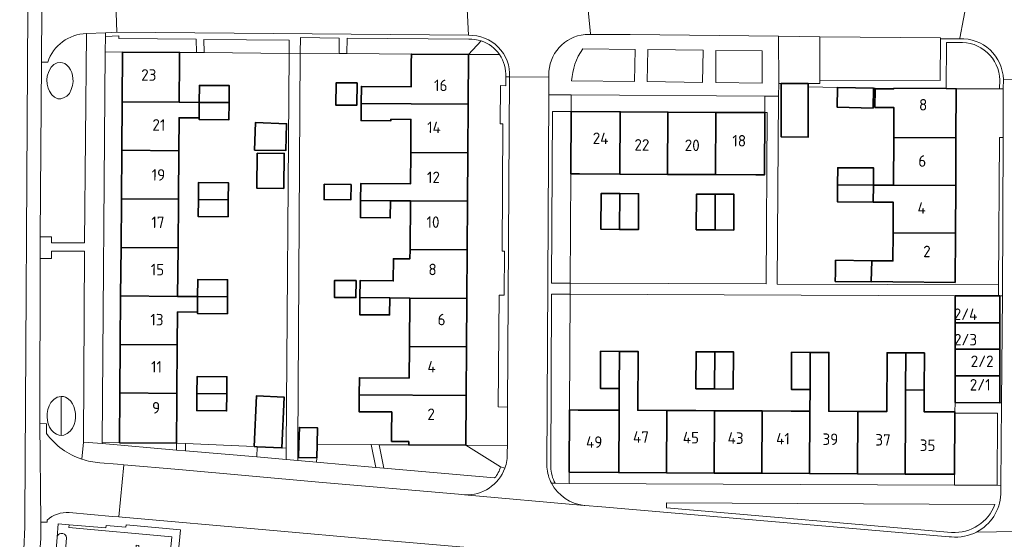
# Model space of a CAD drawing. Extents: x 150256 to 156914, y 461459 to 469481.
# Tile 252 of 256: x 154446 to 154562, y 463811 to 463872. Entities that reach past the tile are written whole.
import ezdxf
from ezdxf.enums import TextEntityAlignment as Align

# ---------------------------------------------------------------- set-up
doc = ezdxf.new("R2010")
doc.units = 0
doc.header["$LTSCALE"] = 0.75
for name, color, linetype, lineweight in [('B-RO-GR-BEPLANTING_CULTUUR_BODEMBEDEKKER-GV', 251, 'CONTINUOUS', 18), ('B-RO-GR-BEPLANTING_CULTUUR_HEESTERS-GV', 251, 'CONTINUOUS', 18), ('B-RO-GR-BEPLANTING_CULTUUR_ROOS-GV', 251, 'CONTINUOUS', 18), ('B-RO-GR-GROENVOORZIENING-GV', 251, 'CONTINUOUS', 18), ('B-RO-GR-HAAG-GV', 251, 'CONTINUOUS', 13), ('B-RO-IE-TERREINAFSCHEIDING_KUNSTMATIG_HEKWERK-G', 251, 'IE-TERREINAFSCHEIDING-KUNSTMATIG', 18), ('B-RO-IE-TERREINAFSCHEIDING_KUNSTMATIG_MUUR-G', 251, 'IE-TERREINAFSCHEIDING-KUNSTMATIG-DICHT', 18), ('B-RO-OG-BEBOUWING-GV', 6, 'CONTINUOUS', 35), ('B-RO-OG-BEBOUWING-T18', 1, 'CONTINUOUS', 18), ('B-RO-OG-BEBOUWING_LOODS-GV', 251, 'CONTINUOUS', 35), ('B-RO-OG-TERREIN_CULTUURSCHEIDING-GV', 251, 'CONTINUOUS', 18), ('B-RO-VH-VERHARDING_ASFALT-GV', 251, 'CONTINUOUS', 18), ('B-RO-VH-VERHARDING_BEDRIJFSVLOERPLAAT-GV', 251, 'CONTINUOUS', 18), ('B-RO-VH-VERHARDING_BETONSTRAATSTEEN-GV', 251, 'CONTINUOUS', 18), ('B-RO-VH-VERHARDING_TEGEL-GV', 251, 'CONTINUOUS', 18)]:
    doc.layers.add(name, color=color, linetype=linetype, lineweight=lineweight)
doc.styles.add('NLCS-ISO-M200-T18', font='NLCS-ISO.ttf', dxfattribs={"height": 360})
doc.linetypes.add('IE-TERREINAFSCHEIDING-KUNSTMATIG', pattern='A,4,[82,NLCS.SHX,S=0.75,R=90,X=0,Y=0],4,-2', length=10)
doc.linetypes.add('IE-TERREINAFSCHEIDING-KUNSTMATIG-DICHT', pattern='A,8,-1,[82,NLCS.SHX,S=0.75,R=90,X=0,Y=0],-1', length=10)

msp = doc.modelspace()

# ---------------------------------------------------------------- linework, layer by layer
at = {"layer": 'B-RO-GR-BEPLANTING_CULTUUR_BODEMBEDEKKER-GV'}
for points in [[(154456.243, 463867.778), (154458.282, 463867.762), (154464.974, 463867.708), (154466.95, 463867.692), (154466.916, 463869.253), (154457.827, 463869.348), (154457.83, 463869.648), (154456.257, 463869.581)], [(154477.824, 463869.161), (154467.807, 463869.245), (154467.846, 463867.684), (154477.812, 463867.604)], [(154479.132, 463867.611), (154483.68, 463867.58), (154483.698, 463869.393), (154479.143, 463869.45)], [(154510.914, 463860.772), (154508.724, 463860.785), (154508.591, 463840.629), (154510.8, 463840.62), (154510.873, 463853.453)]]:
    msp.add_lwpolyline(points, close=True, dxfattribs=at)
for points in [[(154498.886, 463869.272), (154484.613, 463869.403), (154484.59, 463867.573), (154492.161, 463867.522), (154498.857, 463867.476), (154500.348, 463869.064)], [(154509.035, 463817.112), (154510.68, 463817.105), (154510.687, 463818.404), (154510.724, 463825.723), (154510.794, 463839.305), (154508.602, 463839.314), (154508.527, 463819.03)], [(154560.634, 463814.632), (154522.092, 463814.802), (154522.088, 463814.233), (154555.551, 463811.341)]]:
    msp.add_lwpolyline(points, dxfattribs=at)
for points in [[(154500.348, 463869.064, 0.0888721), (154498.886, 463869.272)], [(154508.527, 463819.03, 0.1197982), (154509.035, 463817.112)], [(154555.551, 463811.341, 0.3298535), (154560.634, 463814.632)]]:
    msp.add_lwpolyline(points, format="xyb", dxfattribs=at)
at = {"layer": 'B-RO-GR-BEPLANTING_CULTUUR_HEESTERS-GV'}
for points in [[(154500.348, 463869.064), (154498.857, 463867.476)], [(154498.857, 463867.476), (154502.504, 463867.451)], [(154502.633, 463819.061), (154498.544, 463821.577), (154491.848, 463821.622), (154488.37, 463821.646), (154488.934, 463818.892), (154501.932, 463817.744)], [(154498.544, 463821.577), (154502.633, 463819.061), (154503.125, 463818.892)], [(154503.418, 463820.714), (154503.421, 463821.544), (154498.544, 463821.577)]]:
    msp.add_lwpolyline(points, dxfattribs=at)
for points in [[(154502.504, 463867.451, 0.1643028), (154500.348, 463869.064)], [(154503.125, 463818.892, 0.0971061), (154503.418, 463820.714)], [(154501.932, 463817.744, 0.1208452), (154502.633, 463819.061)]]:
    msp.add_lwpolyline(points, format="xyb", dxfattribs=at)
for points in [[(154464.6, 463821.816), (154457.908, 463821.871), (154455.897, 463821.887), (154455.896, 463821.77), (154464.593, 463821.019)], [(154474.077, 463821.4), (154473.724, 463821.416), (154465.65, 463821.77), (154465.643, 463820.929), (154474.026, 463820.206)], [(154481.058, 463820.086), (154481.044, 463819.589), (154487.998, 463818.975), (154487.45, 463821.652), (154481.104, 463821.695)]]:
    msp.add_lwpolyline(points, close=True, dxfattribs=at)
at = {"layer": 'B-RO-GR-BEPLANTING_CULTUUR_ROOS-GV'}
msp.add_lwpolyline([(154556.386, 463868.86), (154554.956, 463868.863), (154554.926, 463863.459), (154556.094, 463863.452), (154561.16, 463863.421), (154561.191, 463864.482)], dxfattribs=at)
msp.add_lwpolyline([(154561.191, 463864.482, 0.4291613), (154556.386, 463868.86)], format="xyb", dxfattribs=at)
msp.add_lwpolyline([(154555.931, 463825.361), (154555.894, 463818.171), (154555.888, 463816.897), (154560.892, 463816.874), (154560.95, 463825.355)], close=True, dxfattribs=at)
at = {"layer": 'B-RO-GR-GROENVOORZIENING-GV'}
msp.add_lwpolyline([(154512.264, 463868.121, 0.1345183), (154510.961, 463864.365)], format="xyb", dxfattribs=at)
msp.add_lwpolyline([(154510.961, 463864.365), (154518.331, 463864.312), (154518.401, 463868.054), (154512.264, 463868.121)], dxfattribs=at)
for points in [[(154519.904, 463868.053), (154519.814, 463864.288), (154526.32, 463864.192), (154526.405, 463867.97)], [(154527.894, 463867.957), (154527.874, 463864.189), (154533.326, 463864.121), (154533.339, 463867.9)]]:
    msp.add_lwpolyline(points, close=True, dxfattribs=at)
at = {"layer": 'B-RO-GR-HAAG-GV'}
msp.add_lwpolyline([(154512.264, 463868.121, 0.1345183), (154510.961, 463864.365)], format="xyb", dxfattribs=at)
msp.add_lwpolyline([(154510.961, 463864.365), (154518.331, 463864.312), (154518.401, 463868.054), (154512.264, 463868.121)], dxfattribs=at)
for points in [[(154519.904, 463868.053), (154519.814, 463864.288), (154526.32, 463864.192), (154526.405, 463867.97)], [(154527.894, 463867.957), (154527.874, 463864.189), (154533.326, 463864.121), (154533.339, 463867.9)]]:
    msp.add_lwpolyline(points, close=True, dxfattribs=at)
at = {"layer": 'B-RO-IE-TERREINAFSCHEIDING_KUNSTMATIG_HEKWERK-G'}
for points in [[(154498.857, 463867.476), (154500.348, 463869.064)], [(154458.282, 463867.762), (154456.243, 463867.778)], [(154464.974, 463867.708), (154466.95, 463867.692)], [(154466.95, 463867.692), (154467.846, 463867.684)], [(154467.846, 463867.684), (154477.812, 463867.604)], [(154483.68, 463867.58), (154479.132, 463867.611)], [(154484.59, 463867.573), (154483.68, 463867.58)], [(154492.161, 463867.522), (154484.59, 463867.573)], [(154542.176, 463863.594), (154538.729, 463863.664)], [(154556.094, 463863.452), (154561.16, 463863.421)], [(154561.16, 463863.421), (154561.616, 463863.419)], [(154555.931, 463825.491), (154555.965, 463826.581)], [(154464.6, 463821.816), (154465.65, 463821.77)], [(154465.65, 463821.77), (154473.724, 463821.416)], [(154487.45, 463821.652), (154481.104, 463821.695)], [(154488.37, 463821.646), (154487.45, 463821.652)], [(154491.848, 463821.622), (154488.37, 463821.646)], [(154502.633, 463819.061), (154498.544, 463821.577)], [(154481.058, 463820.086), (154481.044, 463819.589)]]:
    msp.add_lwpolyline(points, dxfattribs=at)
at = {"layer": 'B-RO-IE-TERREINAFSCHEIDING_KUNSTMATIG_MUUR-G'}
msp.add_lwpolyline([(154457.908, 463821.871), (154455.897, 463821.887)], dxfattribs=at)
at = {"layer": 'B-RO-OG-BEBOUWING-GV'}
for points in [[(154464.966, 463866.708), (154464.974, 463867.708), (154458.282, 463867.762), (154458.234, 463861.916), (154464.926, 463861.862)], [(154498.817, 463861.626), (154498.857, 463867.476), (154492.161, 463867.522), (154492.154, 463866.522), (154492.135, 463863.664), (154486.295, 463863.711), (154486.279, 463861.711), (154492.121, 463861.672)], [(154467.272, 463861.842), (154470.772, 463861.814), (154470.788, 463863.814), (154467.289, 463863.842)], [(154485.81, 463864.141), (154483.35, 463864.155), (154483.296, 463861.533), (154485.782, 463861.533)], [(154538.729, 463863.664), (154538.729, 463864.059), (154535.565, 463864.063), (154535.556, 463857.78), (154538.72, 463857.775)], [(154546.377, 463863.508), (154542.176, 463863.594), (154542.129, 463861.269), (154546.33, 463861.183)], [(154556.06, 463857.682), (154556.094, 463863.452), (154554.926, 463863.459), (154548.785, 463863.496), (154548.785, 463863.446), (154546.56, 463863.451), (154546.549, 463861.247), (154548.772, 463861.236), (154548.766, 463860.236), (154548.751, 463857.726)], [(154458.234, 463861.916), (154458.188, 463856.216), (154464.88, 463856.162), (154464.911, 463860.037), (154467.257, 463860.018), (154467.272, 463861.842), (154464.926, 463861.862)], [(154470.772, 463861.814), (154467.272, 463861.842), (154467.257, 463860.018), (154467.256, 463859.842), (154470.756, 463859.814)], [(154486.279, 463861.711), (154486.268, 463859.711), (154489.762, 463859.683), (154489.762, 463859.858), (154492.109, 463859.839), (154492.082, 463855.972), (154498.778, 463855.926), (154498.817, 463861.626), (154492.121, 463861.672)], [(154510.914, 463860.772), (154510.873, 463853.453), (154511.873, 463853.447), (154516.629, 463853.42), (154516.67, 463860.74)], [(154516.67, 463860.74), (154516.629, 463853.42), (154522.229, 463853.388), (154522.27, 463860.708)], [(154522.229, 463853.388), (154527.829, 463853.357), (154527.87, 463860.676), (154522.27, 463860.708)], [(154527.829, 463853.357), (154532.584, 463853.33), (154533.584, 463853.324), (154533.626, 463860.643), (154527.87, 463860.676)], [(154473.775, 463856.245), (154477.444, 463856.203), (154477.522, 463859.332), (154473.892, 463859.484)], [(154556.06, 463857.682), (154548.751, 463857.726), (154548.717, 463852.126), (154556.027, 463852.082)], [(154458.188, 463856.216), (154458.142, 463850.516), (154464.833, 463850.462), (154464.88, 463856.162)], [(154474.064, 463855.897), (154474.016, 463851.773), (154477.196, 463851.736), (154477.244, 463855.86)], [(154498.778, 463855.926), (154492.082, 463855.972), (154492.057, 463852.264), (154486.22, 463852.311), (154486.204, 463850.312), (154489.704, 463850.288), (154492.043, 463850.272), (154498.739, 463850.226)], [(154546.371, 463852.14), (154546.387, 463854.14), (154542.187, 463854.174), (154542.171, 463852.174)], [(154470.679, 463850.414), (154470.696, 463852.414), (154467.196, 463852.443), (154467.179, 463850.443)], [(154485.08, 463852.188), (154481.94, 463852.228), (154481.917, 463850.425), (154485.057, 463850.385)], [(154546.355, 463850.14), (154546.371, 463852.14), (154542.171, 463852.174), (154542.154, 463850.174)], [(154546.355, 463850.14), (154548.705, 463850.121), (154548.684, 463846.526), (154555.993, 463846.482), (154556.027, 463852.082), (154548.717, 463852.126), (154546.371, 463852.14)], [(154464.833, 463850.462), (154458.142, 463850.516), (154458.095, 463844.817), (154464.787, 463844.762)], [(154516.616, 463851.126), (154514.416, 463851.138), (154514.392, 463846.939), (154516.592, 463846.926)], [(154516.592, 463846.926), (154518.792, 463846.914), (154518.816, 463851.113), (154516.616, 463851.126)], [(154525.592, 463846.875), (154527.792, 463846.862), (154527.816, 463851.062), (154525.616, 463851.075)], [(154527.792, 463846.862), (154529.992, 463846.85), (154530.015, 463851.05), (154527.816, 463851.062)], [(154467.179, 463850.443), (154467.163, 463848.443), (154470.663, 463848.414), (154470.679, 463850.414)], [(154489.704, 463850.288), (154486.204, 463850.312), (154486.187, 463848.312), (154489.687, 463848.283)], [(154492.005, 463844.572), (154498.7, 463844.526), (154498.739, 463850.226), (154492.043, 463850.272)], [(154546.125, 463840.813), (154548.649, 463840.755), (154555.959, 463840.712), (154555.993, 463846.482), (154548.684, 463846.526), (154548.664, 463843.225), (154546.181, 463843.255)], [(154464.74, 463839.062), (154464.787, 463844.762), (154458.095, 463844.817), (154458.049, 463839.117)], [(154498.7, 463844.526), (154492.005, 463844.572), (154491.997, 463843.478), (154490.055, 463843.491), (154490.037, 463840.886), (154486.139, 463840.912), (154486.125, 463838.912), (154489.624, 463838.888), (154491.966, 463838.872), (154498.662, 463838.826)], [(154546.125, 463840.813), (154546.181, 463843.255), (154541.929, 463843.306), (154541.912, 463841.824), (154541.9, 463840.824), (154546.124, 463840.773)], [(154470.586, 463839.015), (154470.603, 463841.015), (154467.103, 463841.043), (154467.087, 463839.043)], [(154485.675, 463840.915), (154483.156, 463840.932), (154483.142, 463838.932), (154485.662, 463838.915)], [(154467.072, 463837.219), (154467.087, 463839.043), (154464.74, 463839.062), (154458.049, 463839.117), (154458.002, 463833.417), (154464.694, 463833.362), (154464.726, 463837.238)], [(154467.087, 463839.043), (154467.072, 463837.219), (154467.07, 463837.043), (154470.57, 463837.015), (154470.586, 463839.015)], [(154561.209, 463839.114), (154561.031, 463839.114), (154555.976, 463839.119), (154555.973, 463835.95), (154561.206, 463835.945)], [(154486.125, 463838.912), (154486.111, 463836.912), (154489.611, 463836.888), (154489.624, 463838.888)], [(154491.966, 463838.872), (154491.927, 463833.172), (154498.623, 463833.127), (154498.662, 463838.826)], [(154561.203, 463832.845), (154561.206, 463835.945), (154555.973, 463835.95), (154555.971, 463832.85)], [(154457.956, 463827.717), (154464.648, 463827.663), (154464.694, 463833.362), (154458.002, 463833.417)], [(154498.584, 463827.427), (154498.623, 463833.127), (154491.927, 463833.172), (154491.902, 463829.473), (154486.062, 463829.512), (154486.048, 463827.512)], [(154516.541, 463828.251), (154516.564, 463832.601), (154514.368, 463832.613), (154514.345, 463828.263)], [(154516.564, 463832.601), (154516.541, 463828.251), (154516.528, 463825.693), (154516.491, 463818.374), (154522.091, 463818.345), (154522.128, 463825.664), (154518.724, 463825.682), (154518.76, 463832.59)], [(154527.764, 463832.544), (154525.568, 463832.555), (154525.545, 463828.206), (154527.741, 463828.194)], [(154527.741, 463828.194), (154529.937, 463828.182), (154529.96, 463832.532), (154527.764, 463832.544)], [(154538.964, 463832.486), (154536.767, 463832.497), (154536.745, 463828.145), (154538.941, 463828.133)], [(154544.528, 463825.549), (154541.124, 463825.567), (154541.16, 463832.475), (154538.964, 463832.486), (154538.941, 463828.133), (154538.928, 463825.577), (154538.89, 463818.259), (154544.49, 463818.23)], [(154550.09, 463818.201), (154550.128, 463825.52), (154550.141, 463828.079), (154550.163, 463832.429), (154547.967, 463832.44), (154547.932, 463825.532), (154544.528, 463825.549), (154544.49, 463818.23)], [(154550.163, 463832.429), (154550.141, 463828.079), (154552.337, 463828.067), (154552.36, 463832.417)], [(154555.968, 463829.75), (154561.2, 463829.745), (154561.203, 463832.845), (154555.971, 463832.85)], [(154561.2, 463829.745), (154555.968, 463829.75), (154555.965, 463826.581), (154561.197, 463826.576)], [(154470.494, 463827.615), (154470.51, 463829.615), (154467.01, 463829.643), (154466.994, 463827.644)], [(154457.908, 463821.871), (154464.6, 463821.816), (154464.608, 463822.816), (154464.633, 463825.838), (154464.648, 463827.663), (154457.956, 463827.717)], [(154470.494, 463827.615), (154466.994, 463827.644), (154466.977, 463825.644), (154470.477, 463825.615)], [(154489.848, 463823.031), (154489.841, 463822.031), (154491.851, 463822.017), (154491.848, 463821.622), (154498.544, 463821.577), (154498.584, 463827.427), (154486.048, 463827.512), (154486.035, 463825.512), (154489.864, 463825.487)], [(154550.09, 463818.201), (154555.894, 463818.171), (154555.931, 463825.361), (154555.931, 463825.491), (154554.931, 463825.496), (154552.324, 463825.509), (154552.337, 463828.067), (154550.141, 463828.079), (154550.128, 463825.52)], [(154473.724, 463821.416), (154474.077, 463821.4), (154476.973, 463821.273), (154477.234, 463827.229), (154473.985, 463827.371)], [(154511.724, 463825.718), (154510.724, 463825.723), (154510.687, 463818.404), (154516.491, 463818.374), (154516.528, 463825.693)], [(154522.091, 463818.345), (154527.69, 463818.317), (154527.728, 463825.636), (154525.532, 463825.647), (154522.128, 463825.664)], [(154527.69, 463818.317), (154533.29, 463818.288), (154533.328, 463825.607), (154527.728, 463825.636)], [(154533.328, 463825.607), (154533.29, 463818.288), (154538.89, 463818.259), (154538.928, 463825.577), (154536.732, 463825.589)]]:
    msp.add_lwpolyline(points, close=True, dxfattribs=at)
at = {"layer": 'B-RO-OG-BEBOUWING_LOODS-GV'}
msp.add_lwpolyline([(154478.921, 463820.147), (154481.058, 463820.086), (154481.104, 463821.695), (154481.159, 463823.621), (154479.022, 463823.682), (154478.966, 463821.709)], close=True, dxfattribs=at)
at = {"layer": 'B-RO-OG-TERREIN_CULTUURSCHEIDING-GV'}
for points in [[(154449.491, 463866.561), (154448.768, 463866.556), (154448.6, 463846.056), (154449.941, 463846.054), (154449.943, 463845.344), (154453.813, 463845.358), (154454.044, 463869.927)], [(154453.505, 463819.941), (154453.691, 463821.96), (154453.704, 463822.091), (154453.821, 463844.369), (154449.925, 463844.373), (154449.947, 463843.517), (154448.596, 463843.522), (154448.586, 463824.126)], [(154448.586, 463824.126), (154449.353, 463824.112), (154449.341, 463822.96)]]:
    msp.add_lwpolyline(points, dxfattribs=at)
for points in [[(154454.044, 463869.927, 0.3158249), (154449.491, 463866.561)], [(154449.341, 463822.96, 0.1550893), (154453.505, 463819.941)]]:
    msp.add_lwpolyline(points, format="xyb", dxfattribs=at)
for points in [[(154449.61, 463865.481), (154449.445, 463864.929), (154449.395, 463864.488), (154449.43, 463864.004), (154449.547, 463863.499), (154449.693, 463863.156), (154449.972, 463862.739), (154450.298, 463862.456), (154450.675, 463862.28), (154451.014, 463862.265), (154451.363, 463862.361), (154451.725, 463862.581), (154452.036, 463862.907), (154452.261, 463863.341), (154452.418, 463863.838), (154452.463, 463864.302), (154452.453, 463864.646), (154452.395, 463865.02), (154452.307, 463865.351), (154452.165, 463865.674), (154451.978, 463865.968), (154451.73, 463866.221), (154451.495, 463866.402), (154451.224, 463866.502), (154450.94, 463866.537), (154450.602, 463866.492), (154450.212, 463866.299), (154449.881, 463865.973)], [(154449.61, 463865.481), (154449.881, 463865.973), (154450.212, 463866.299), (154450.602, 463866.492), (154450.94, 463866.537), (154451.224, 463866.502), (154451.495, 463866.402), (154451.73, 463866.221), (154451.978, 463865.968), (154452.165, 463865.674), (154452.307, 463865.351), (154452.395, 463865.02), (154452.453, 463864.646), (154452.463, 463864.302), (154452.418, 463863.838), (154452.261, 463863.341), (154452.036, 463862.907), (154451.725, 463862.581), (154451.363, 463862.361), (154451.014, 463862.265), (154450.675, 463862.28), (154450.298, 463862.456), (154449.972, 463862.739), (154449.693, 463863.156), (154449.547, 463863.499), (154449.43, 463864.004), (154449.395, 463864.488), (154449.445, 463864.929)], [(154451.087, 463827.317), (154450.603, 463827.218), (154450.205, 463826.967), (154449.858, 463826.583), (154449.653, 463826.211), (154449.498, 463825.796), (154449.419, 463825.308), (154449.414, 463824.903), (154449.46, 463824.498), (154449.557, 463824.088), (154449.705, 463823.719), (154449.942, 463823.332), (154450.205, 463823.076), (154450.529, 463822.864), (154450.83, 463822.758), (154451.087, 463822.738)], [(154451.087, 463822.738), (154450.83, 463822.758), (154450.529, 463822.864), (154450.205, 463823.076), (154449.942, 463823.332), (154449.705, 463823.719), (154449.557, 463824.088), (154449.46, 463824.498), (154449.414, 463824.903), (154449.419, 463825.308), (154449.498, 463825.796), (154449.653, 463826.211), (154449.858, 463826.583), (154450.205, 463826.967), (154450.603, 463827.218), (154451.087, 463827.317), (154451.348, 463827.286), (154451.575, 463827.213), (154451.876, 463827.048), (154452.195, 463826.752), (154452.406, 463826.434), (154452.56, 463826.12), (154452.685, 463825.71), (154452.753, 463825.295), (154452.764, 463824.857), (154452.707, 463824.42), (154452.593, 463824.02), (154452.394, 463823.582), (154452.139, 463823.241), (154451.786, 463822.95), (154451.404, 463822.773)], [(154451.087, 463822.738), (154451.404, 463822.773), (154451.786, 463822.95), (154452.139, 463823.241), (154452.394, 463823.582), (154452.593, 463824.02), (154452.707, 463824.42), (154452.764, 463824.857), (154452.753, 463825.295), (154452.685, 463825.71), (154452.56, 463826.12), (154452.406, 463826.434), (154452.195, 463826.752), (154451.876, 463827.048), (154451.575, 463827.213), (154451.348, 463827.286), (154451.087, 463827.317)]]:
    msp.add_lwpolyline(points, close=True, dxfattribs=at)
at = {"layer": 'B-RO-VH-VERHARDING_ASFALT-GV'}
for points in [[(154448.688, 463810.61), (154448.668, 463812.533), (154448.586, 463824.126), (154448.596, 463843.522), (154448.6, 463846.056), (154448.768, 463866.556), (154448.856, 463879.173), (154448.978, 463899.83), (154448.997, 463902.399), (154449.106, 463923.545), (154449.182, 463927.914), (154449.463, 463940.02), (154449.762, 463987.401)], [(154446.791, 463813.103), (154447.173, 463872.673), (154447.966, 463986.814)], [(154447.966, 463986.814), (154447.173, 463872.673), (154446.791, 463813.103)], [(154498.646, 463874.394), (154498.87, 463869.722)], [(154512.537, 463869.822), (154513.165, 463869.821), (154513.165, 463869.876), (154512.731, 463874.292)], [(154557.371, 463873.957), (154556.501, 463869.371), (154556.501, 463869.312)], [(154508.052, 463819.011), (154508.283, 463862.737), (154508.294, 463864.808), (154503.693, 463864.833), (154503.434, 463826.06), (154503.421, 463821.544), (154503.418, 463820.714)], [(154503.693, 463864.833), (154508.294, 463864.808), (154508.295, 463865.062)], [(154566.011, 463816.071), (154566.008, 463817.067), (154566.003, 463819.292), (154565.987, 463826.542), (154566.166, 463841.13), (154566.301, 463864.591), (154561.62, 463864.542), (154561.616, 463863.419), (154561.593, 463857.712), (154561.51, 463839.114), (154561.417, 463826.576), (154561.331, 463816.872), (154561.321, 463815.827)], [(154561.62, 463864.542), (154566.301, 463864.591)], [(154687.014, 463825.704), (154671.339, 463823.847), (154658.454, 463822.275), (154629.057, 463818.744), (154621.101, 463817.698), (154613.121, 463816.733), (154602.315, 463815.425), (154570.426, 463811.565), (154570.294, 463811.563), (154558.483, 463811.39)], [(154555.516, 463810.812), (154555.275, 463810.841), (154534.884, 463812.603), (154514.499, 463814.36), (154512.505, 463814.517), (154512.454, 463814.521), (154498.403, 463815.754), (154497.701, 463815.819), (154481.304, 463817.254), (154464.892, 463818.713), (154458.437, 463819.276), (154457.849, 463813.155), (154458.215, 463813.116), (154475.072, 463811.648), (154488.249, 463810.453), (154505.172, 463809.02), (154505.216, 463809.016), (154543.827, 463805.692), (154546.989, 463805.383), (154561.135, 463804.226), (154562.945, 463804.468), (154582.718, 463807.052), (154589.452, 463807.841)], [(154498.403, 463815.754), (154512.454, 463814.521)], [(154558.483, 463811.39), (154570.294, 463811.563)]]:
    msp.add_lwpolyline(points, dxfattribs=at)
for points in [[(154457.604, 463870.076), (154498.87, 463869.722), (154498.646, 463874.394), (154482.759, 463874.57), (154474.808, 463874.609), (154459.195, 463874.605), (154458.795, 463874.608), (154457.439, 463874.615)], [(154520.721, 463874.251), (154512.731, 463874.292), (154513.165, 463869.876), (154513.165, 463869.821), (154517.828, 463869.817), (154535.241, 463869.628), (154540.082, 463869.535), (154554.247, 463869.417), (154554.246, 463869.317), (154556.386, 463869.306), (154556.501, 463869.312), (154556.501, 463869.371), (154557.371, 463873.957), (154534.019, 463874.124)]]:
    msp.add_lwpolyline(points, close=True, dxfattribs=at)
for points in [[(154498.87, 463869.722, -0.4386334), (154503.693, 463864.833)], [(154508.295, 463865.062, -0.391685), (154512.537, 463869.822)], [(154556.501, 463869.312, -0.4195591), (154561.62, 463864.542)], [(154503.418, 463820.714, -0.0971061), (154503.125, 463818.892)], [(154503.125, 463818.892, -0.3264849), (154498.403, 463815.754)], [(154508.607, 463817.112, -0.1014331), (154508.052, 463819.011)], [(154512.454, 463814.521, -0.2503741), (154508.607, 463817.112)], [(154561.321, 463815.827, -0.2659707), (154558.483, 463811.39)], [(154446.206, 463806.059, 0.0532234), (154446.791, 463813.103)], [(154446.791, 463813.103, -0.0532234), (154446.206, 463806.059)], [(154558.483, 463811.39, -0.1455284), (154555.516, 463810.812)], [(154448.221, 463806.566, 0.0349149), (154448.688, 463810.61)]]:
    msp.add_lwpolyline(points, format="xyb", dxfattribs=at)
at = {"layer": 'B-RO-VH-VERHARDING_BEDRIJFSVLOERPLAAT-GV'}
msp.add_lwpolyline([(154463.852, 463808.837), (154463.784, 463808.017), (154464.728, 463807.939), (154464.802, 463808.772), (154465.061, 463811.65), (154458.685, 463812.22), (154458.645, 463811.95), (154456.348, 463812.137), (154456.324, 463811.874), (154451.998, 463812.245), (154451.967, 463811.938), (154464.067, 463810.82)], close=True, dxfattribs=at)
at = {"layer": 'B-RO-VH-VERHARDING_BETONSTRAATSTEEN-GV'}
for points in [[(154538.729, 463864.059), (154540.105, 463864.057), (154540.104, 463864.445), (154540.082, 463869.535), (154535.241, 463869.628), (154535.265, 463864.064), (154535.565, 463864.063)], [(154540.082, 463869.535), (154540.104, 463864.445), (154554.2, 463864.415), (154554.246, 463869.317), (154554.247, 463869.417)], [(154561.206, 463835.945), (154561.203, 463832.845), (154561.2, 463829.745), (154561.197, 463826.576), (154561.417, 463826.576), (154561.51, 463839.114), (154561.209, 463839.114)]]:
    msp.add_lwpolyline(points, close=True, dxfattribs=at)
for points in [[(154449.341, 463822.96), (154449.353, 463824.112), (154448.586, 463824.126), (154448.668, 463812.533), (154449.429, 463812.542), (154449.428, 463812.795)], [(154458.437, 463819.276), (154457.693, 463819.343), (154455.601, 463819.529)], [(154452.017, 463813.664), (154457.092, 463813.223), (154457.849, 463813.155), (154458.437, 463819.276)], [(154459.1, 463801.311), (154459.874, 463809.842), (154460.177, 463809.81), (154460.115, 463809.103), (154463.54, 463808.802), (154463.549, 463808.86), (154463.852, 463808.837), (154464.067, 463810.82), (154451.967, 463811.938), (154451.998, 463812.245), (154450.718, 463812.35), (154450.596, 463810.791)], [(154451.698, 463810.714), (154450.722, 463798.306)], [(154451.052, 463811.21), (154451.278, 463811.202)]]:
    msp.add_lwpolyline(points, dxfattribs=at)
for points in [[(154453.505, 463819.941, -0.1550893), (154449.341, 463822.96)], [(154455.601, 463819.529, -0.0635429), (154453.505, 463819.941)], [(154449.428, 463812.795, -0.2128301), (154452.017, 463813.664)], [(154450.596, 463810.791, -0.392024), (154451.052, 463811.21)], [(154451.278, 463811.202, -0.3766838), (154451.698, 463810.714)]]:
    msp.add_lwpolyline(points, format="xyb", dxfattribs=at)
at = {"layer": 'B-RO-VH-VERHARDING_TEGEL-GV'}
for points in [[(154449.588, 463879.179), (154448.856, 463879.173), (154448.768, 463866.556)], [(154454.044, 463869.927), (154456.26, 463870.02), (154457.604, 463870.076), (154457.439, 463874.615), (154456.298, 463874.584), (154454.07, 463874.549)], [(154456.26, 463870.02), (154456.257, 463869.581), (154457.83, 463869.648), (154457.827, 463869.348), (154466.916, 463869.253), (154466.95, 463867.692), (154467.846, 463867.684), (154467.807, 463869.245), (154477.824, 463869.161), (154477.812, 463867.604), (154479.132, 463867.611), (154479.143, 463869.45), (154483.698, 463869.393), (154483.68, 463867.58), (154484.59, 463867.573), (154484.613, 463869.403), (154498.886, 463869.272)], [(154498.87, 463869.722), (154457.604, 463870.076), (154456.26, 463870.02)], [(154508.295, 463865.062), (154508.294, 463864.808), (154508.283, 463862.737), (154510.925, 463862.722), (154533.637, 463862.593), (154535.254, 463862.584), (154535.265, 463864.064), (154535.241, 463869.628), (154517.828, 463869.817), (154513.165, 463869.821)], [(154513.165, 463869.821), (154512.537, 463869.822)], [(154556.501, 463869.312), (154556.386, 463869.306), (154554.246, 463869.317), (154554.2, 463864.415), (154540.104, 463864.445), (154540.105, 463864.057), (154538.729, 463864.059), (154538.729, 463863.664), (154542.176, 463863.594), (154546.377, 463863.508), (154546.56, 463863.504), (154546.56, 463863.451), (154548.785, 463863.446), (154548.785, 463863.496), (154554.926, 463863.459), (154554.956, 463868.863), (154556.386, 463868.86)], [(154512.264, 463868.121), (154518.401, 463868.054), (154518.331, 463864.312), (154510.961, 463864.365)], [(154448.768, 463866.556), (154449.491, 463866.561)], [(154503.242, 463864.835), (154503.693, 463864.833)], [(154561.191, 463864.482), (154561.16, 463863.421), (154561.616, 463863.419)], [(154561.616, 463863.419), (154561.62, 463864.542)], [(154510.794, 463839.305), (154510.8, 463840.62), (154508.591, 463840.629), (154508.724, 463860.785), (154510.914, 463860.772), (154510.925, 463862.722), (154508.283, 463862.737), (154508.052, 463819.011)], [(154508.527, 463819.03), (154508.602, 463839.314), (154510.794, 463839.305)], [(154501.932, 463817.744), (154488.934, 463818.892), (154487.998, 463818.975), (154481.044, 463819.589), (154478.832, 463819.784), (154477.462, 463819.909), (154474.026, 463820.206), (154465.643, 463820.929), (154464.593, 463821.019), (154455.896, 463821.77), (154453.691, 463821.96), (154453.505, 463819.941)], [(154455.601, 463819.529), (154457.693, 463819.343)], [(154457.693, 463819.343), (154458.437, 463819.276), (154464.892, 463818.713), (154481.304, 463817.254), (154497.701, 463815.819), (154498.403, 463815.754)], [(154503.125, 463818.892), (154502.633, 463819.061)], [(154561.321, 463815.827), (154561.331, 463816.872), (154560.892, 463816.874), (154555.888, 463816.897), (154510.68, 463817.105), (154509.035, 463817.112), (154508.607, 463817.112)], [(154508.607, 463817.112), (154509.035, 463817.112)], [(154555.551, 463811.341), (154522.088, 463814.233), (154522.092, 463814.802), (154560.634, 463814.632)], [(154488.249, 463810.453), (154475.072, 463811.648), (154458.215, 463813.116), (154457.849, 463813.155), (154457.092, 463813.223), (154452.017, 463813.664)], [(154512.454, 463814.521), (154512.505, 463814.517), (154514.499, 463814.36), (154534.884, 463812.603), (154555.275, 463810.841), (154555.516, 463810.812)], [(154449.428, 463812.795), (154449.429, 463812.542), (154448.668, 463812.533), (154448.688, 463810.61)], [(154449.651, 463798.381), (154450.596, 463810.791), (154450.718, 463812.35), (154451.998, 463812.245), (154456.324, 463811.874), (154456.348, 463812.137), (154458.645, 463811.95), (154458.685, 463812.22), (154465.061, 463811.65), (154464.802, 463808.772)], [(154450.596, 463810.791), (154449.651, 463798.381)], [(154450.722, 463798.306), (154451.698, 463810.714)], [(154451.278, 463811.202), (154451.052, 463811.21)]]:
    msp.add_lwpolyline(points, dxfattribs=at)
for points in [[(154456.257, 463869.581), (154456.26, 463870.02), (154454.044, 463869.927), (154453.813, 463845.358), (154449.943, 463845.344), (154449.941, 463846.054), (154448.6, 463846.056), (154448.596, 463843.522), (154449.947, 463843.517), (154449.925, 463844.373), (154453.821, 463844.369), (154453.704, 463822.091), (154453.691, 463821.96), (154455.896, 463821.77), (154455.897, 463821.887), (154456.243, 463867.778)], [(154519.904, 463868.053), (154526.405, 463867.97), (154526.32, 463864.192), (154519.814, 463864.288)], [(154527.894, 463867.957), (154533.339, 463867.9), (154533.326, 463864.121), (154527.874, 463864.189)], [(154478.844, 463821.71), (154479.132, 463867.611), (154477.812, 463867.604), (154477.472, 463821.251), (154477.462, 463819.909), (154478.832, 463819.784)], [(154503.693, 463864.833), (154503.242, 463864.835), (154503.23, 463863.804), (154502.63, 463863.809), (154502.594, 463859.333), (154502.894, 463859.331), (154502.799, 463844.388), (154503.099, 463844.386), (154503.064, 463839.203), (154502.456, 463839.209), (154502.335, 463826.077), (154503.434, 463826.06)], [(154510.8, 463840.62), (154510.794, 463839.305), (154555.976, 463839.119), (154561.031, 463839.114), (154561.04, 463840.431), (154535.093, 463840.515), (154535.254, 463862.584), (154533.637, 463862.593), (154533.626, 463860.643), (154533.926, 463860.642), (154533.78, 463840.528)], [(154561.51, 463839.114), (154561.593, 463857.712), (154561.16, 463857.72), (154561.04, 463840.431), (154561.031, 463839.114), (154561.209, 463839.114)], [(154561.331, 463816.872), (154561.417, 463826.576), (154561.197, 463826.576), (154555.965, 463826.581), (154555.931, 463825.491), (154555.931, 463825.361), (154560.95, 463825.355), (154560.892, 463816.874)], [(154464.593, 463821.019), (154465.643, 463820.929), (154465.65, 463821.77), (154464.6, 463821.816)], [(154481.058, 463820.086), (154478.921, 463820.147), (154478.966, 463821.709), (154478.844, 463821.71), (154478.832, 463819.784), (154481.044, 463819.589)], [(154487.998, 463818.975), (154488.934, 463818.892), (154488.37, 463821.646), (154487.45, 463821.652)], [(154474.026, 463820.206), (154477.462, 463819.909), (154477.472, 463821.251), (154476.973, 463821.273), (154474.077, 463821.4)]]:
    msp.add_lwpolyline(points, close=True, dxfattribs=at)
for points in [[(154449.491, 463866.561, -0.3158249), (154454.044, 463869.927)], [(154503.693, 463864.833, 0.4386334), (154498.87, 463869.722)], [(154498.886, 463869.272, -0.0888721), (154500.348, 463869.064)], [(154500.348, 463869.064, -0.1643028), (154502.504, 463867.451)], [(154512.537, 463869.822, 0.391685), (154508.295, 463865.062)], [(154561.62, 463864.542, 0.4195591), (154556.501, 463869.312)], [(154510.961, 463864.365, -0.1345183), (154512.264, 463868.121)], [(154556.386, 463868.86, -0.4291613), (154561.191, 463864.482)], [(154502.504, 463867.451, -0.1658586), (154503.242, 463864.835)], [(154453.505, 463819.941, 0.0635429), (154455.601, 463819.529)], [(154498.403, 463815.754, 0.3264849), (154503.125, 463818.892)], [(154502.633, 463819.061, -0.1208452), (154501.932, 463817.744)], [(154508.052, 463819.011, 0.1014331), (154508.607, 463817.112)], [(154509.035, 463817.112, -0.1197982), (154508.527, 463819.03)], [(154508.607, 463817.112, 0.2503741), (154512.454, 463814.521)], [(154558.483, 463811.39, 0.2659707), (154561.321, 463815.827)], [(154452.017, 463813.664, 0.2128301), (154449.428, 463812.795)], [(154560.634, 463814.632, -0.3298535), (154555.551, 463811.341)], [(154555.516, 463810.812, 0.1455284), (154558.483, 463811.39)], [(154448.688, 463810.61, -0.0349149), (154448.221, 463806.566)], [(154451.052, 463811.21, 0.392024), (154450.596, 463810.791)], [(154451.698, 463810.714, 0.3766838), (154451.278, 463811.202)]]:
    msp.add_lwpolyline(points, format="xyb", dxfattribs=at)

# ---------------------------------------------------------------- texts
at = {"layer": 'B-RO-OG-BEBOUWING-T18', "style": 'NLCS-ISO-M200-T18'}
for s, rotation, p in [('23', 359.4, (154461.355, 463865.069)), ('16', 359.4, (154495.609, 463863.839)), ('8', 359.2, (154552.208, 463861.565)), ('21', 359.4, (154462.537, 463859.201)), ('14', 359.4, (154494.812, 463858.914)), ('24', 359, (154514.364, 463857.625)), ('22', 359.5, (154519.211, 463856.855)), ('20', 359.5, (154525.113, 463856.804)), ('18', 359, (154530.63, 463857.342)), ('6', 359.2, (154552.114, 463854.965)), ('19', 359.4, (154462.479, 463853.329)), ('12', 359.4, (154494.753, 463853.042)), ('4', 359.2, (154552.035, 463849.436)), ('17', 359.4, (154462.424, 463847.769)), ('10', 359.4, (154494.701, 463847.786)), ('2', 359.2, (154552.65, 463844.339)), ('15', 359.4, (154462.369, 463842.21)), ('8', 359.4, (154494.646, 463842.226)), ('2/4', 359.9, (154557.181, 463836.972)), ('13', 359.4, (154462.312, 463836.337)), ('6', 359.5, (154495.708, 463836.344)), ('2/3', 359.9, (154557.179, 463833.981)), ('11', 359.4, (154462.257, 463830.791)), ('4', 359.4, (154494.533, 463830.808)), ('9', 359.4, (154462.209, 463825.978)), ('2', 359.4, (154494.477, 463825.217)), ('49', 359.4, (154513.611, 463821.959)), ('47', 359.3, (154519.1, 463822.55)), ('45', 359.3, (154524.959, 463822.48)), ('43', 359.3, (154530.204, 463822.418)), ('41', 359.3, (154535.764, 463822.351)), ('39', 359.3, (154541.326, 463822.284)), ('37', 359.3, (154547.502, 463822.211)), ('35', 359.4, (154552.73, 463821.578))]:
    msp.add_text(s, height=1.35, rotation=rotation, dxfattribs=at).set_placement(p, align=Align.MIDDLE)
for s, p in [('2/2', (154559.13, 463831.44)), ('2/1', (154558.9, 463828.68))]:
    msp.add_text(s, height=1.35, dxfattribs=at).set_placement(p, align=Align.MIDDLE)

doc.saveas('drawing.dxf')
